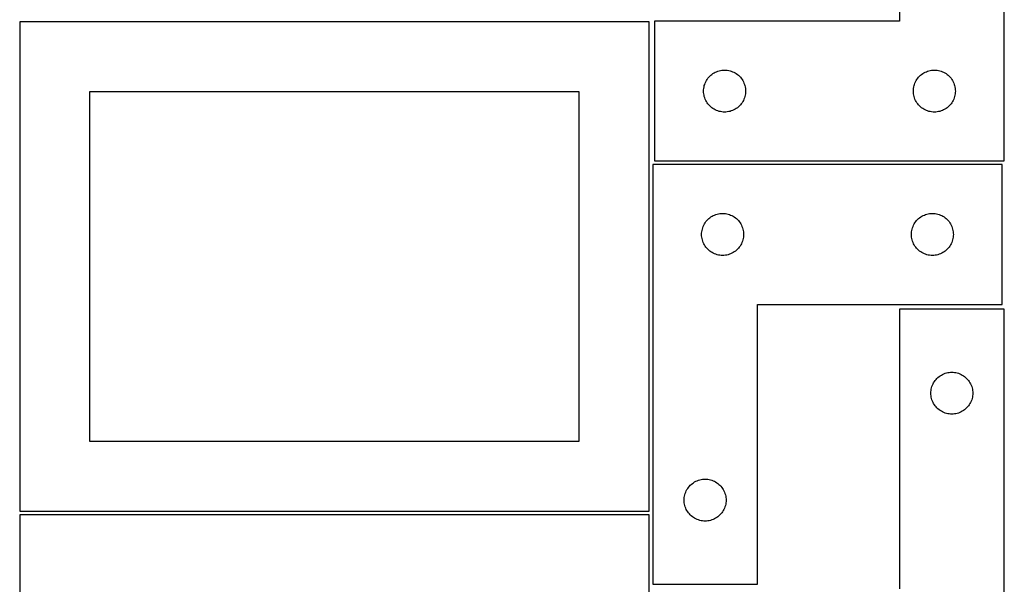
# Model space of a CAD drawing. Header units: millimetres. Extents: x 7 to 1243, y 7 to 2493.
# Tile 12 of 15: x 821 to 1243, y 1456 to 1698. Entities that reach past the tile are written whole.
import ezdxf

# ---------------------------------------------------------------- set-up
doc = ezdxf.new("R2010")
doc.units = ezdxf.units.MM
doc.layers.add('CUT', color=7, linetype='CONTINUOUS', true_color=0x000000)

msp = doc.modelspace()

# ---------------------------------------------------------------- linework, layer by layer
at = {"layer": 'CUT'}
for p, q in [((1198.475416, 1817.423738), (1198.475416, 1697.423738)), ((1243.475416, 1637.423738), (1243.475416, 1817.423738)), ((1091.08374, 1697.167755), (821.08374, 1697.167755)), ((821.08374, 1697.167755), (821.08374, 1487.167755)), ((1091.08374, 1487.167755), (1091.08374, 1697.167755)), ((1198.475416, 1697.423738), (1093.475416, 1697.423738)), ((1093.475416, 1697.423738), (1093.475416, 1637.423738)), ((1115.99219, 1672.42387), (1116.335236, 1672.902591)), ((1116.335236, 1672.902591), (1116.708858, 1673.357851)), ((1116.708858, 1673.357851), (1117.111455, 1673.787699)), ((1117.111455, 1673.787699), (1117.541304, 1674.190296)), ((1117.541304, 1674.190296), (1117.996564, 1674.563918)), ((1117.996564, 1674.563918), (1118.475284, 1674.906965)), ((1118.475284, 1674.906965), (1118.975416, 1675.217967)), ((1118.975416, 1675.217967), (1119.494818, 1675.495593)), ((1119.494818, 1675.495593), (1120.031266, 1675.738654)), ((1120.031266, 1675.738654), (1120.582461, 1675.946109)), ((1120.582461, 1675.946109), (1121.146045, 1676.117071)), ((1121.146045, 1676.117071), (1121.719604, 1676.250806)), ((1121.719604, 1676.250806), (1122.300681, 1676.346742)), ((1122.300681, 1676.346742), (1122.886788, 1676.404468)), ((1122.886788, 1676.404468), (1123.475416, 1676.423738)), ((1123.475416, 1676.423738), (1124.064045, 1676.404468)), ((1124.064045, 1676.404468), (1124.650152, 1676.346742)), ((1124.650152, 1676.346742), (1125.231229, 1676.250806)), ((1125.231229, 1676.250806), (1125.804788, 1676.117071)), ((1125.804788, 1676.117071), (1126.368372, 1675.946109)), ((1126.368372, 1675.946109), (1126.919567, 1675.738654)), ((1126.919567, 1675.738654), (1127.456015, 1675.495593)), ((1127.456015, 1675.495593), (1127.975416, 1675.217967)), ((1127.975416, 1675.217967), (1128.475549, 1674.906965)), ((1128.475549, 1674.906965), (1128.954269, 1674.563918)), ((1128.954269, 1674.563918), (1129.409529, 1674.190296)), ((1129.409529, 1674.190296), (1129.839378, 1673.787699)), ((1129.839378, 1673.787699), (1130.241975, 1673.357851)), ((1130.241975, 1673.357851), (1130.615597, 1672.902591)), ((1130.615597, 1672.902591), (1130.958643, 1672.42387)), ((1205.99219, 1672.42387), (1206.335236, 1672.902591)), ((1206.335236, 1672.902591), (1206.708858, 1673.357851)), ((1206.708858, 1673.357851), (1207.111455, 1673.787699)), ((1207.111455, 1673.787699), (1207.541304, 1674.190296)), ((1207.541304, 1674.190296), (1207.996564, 1674.563918)), ((1207.996564, 1674.563918), (1208.475284, 1674.906965)), ((1208.475284, 1674.906965), (1208.975416, 1675.217967)), ((1208.975416, 1675.217967), (1209.494818, 1675.495593)), ((1209.494818, 1675.495593), (1210.031266, 1675.738654)), ((1210.031266, 1675.738654), (1210.582461, 1675.946109)), ((1210.582461, 1675.946109), (1211.146045, 1676.117071)), ((1211.146045, 1676.117071), (1211.719604, 1676.250806)), ((1211.719604, 1676.250806), (1212.300681, 1676.346742)), ((1212.300681, 1676.346742), (1212.886788, 1676.404468)), ((1212.886788, 1676.404468), (1213.475416, 1676.423738)), ((1213.475416, 1676.423738), (1214.064045, 1676.404468)), ((1214.064045, 1676.404468), (1214.650152, 1676.346742)), ((1214.650152, 1676.346742), (1215.231229, 1676.250806)), ((1215.231229, 1676.250806), (1215.804788, 1676.117071)), ((1215.804788, 1676.117071), (1216.368372, 1675.946109)), ((1216.368372, 1675.946109), (1216.919567, 1675.738654)), ((1216.919567, 1675.738654), (1217.456015, 1675.495593)), ((1217.456015, 1675.495593), (1217.975416, 1675.217967)), ((1217.975416, 1675.217967), (1218.475549, 1674.906965)), ((1218.475549, 1674.906965), (1218.954269, 1674.563918)), ((1218.954269, 1674.563918), (1219.409529, 1674.190296)), ((1219.409529, 1674.190296), (1219.839378, 1673.787699)), ((1219.839378, 1673.787699), (1220.241975, 1673.357851)), ((1220.241975, 1673.357851), (1220.615597, 1672.902591)), ((1220.615597, 1672.902591), (1220.958643, 1672.42387)), ((1114.494686, 1668.012366), (1114.552413, 1668.598474)), ((1114.552413, 1668.598474), (1114.648349, 1669.179551)), ((1114.648349, 1669.179551), (1114.782084, 1669.75311)), ((1114.782084, 1669.75311), (1114.953045, 1670.316693)), ((1114.953045, 1670.316693), (1115.160501, 1670.867889)), ((1115.160501, 1670.867889), (1115.403562, 1671.404336)), ((1115.403562, 1671.404336), (1115.681188, 1671.923738)), ((1115.681188, 1671.923738), (1115.99219, 1672.42387)), ((1130.958643, 1672.42387), (1131.269645, 1671.923738)), ((1131.269645, 1671.923738), (1131.547271, 1671.404336)), ((1131.547271, 1671.404336), (1131.790332, 1670.867889)), ((1131.790332, 1670.867889), (1131.997788, 1670.316693)), ((1131.997788, 1670.316693), (1132.168749, 1669.75311)), ((1132.168749, 1669.75311), (1132.302484, 1669.179551)), ((1132.302484, 1669.179551), (1132.39842, 1668.598474)), ((1132.39842, 1668.598474), (1132.456147, 1668.012366)), ((1204.494686, 1668.012366), (1204.552413, 1668.598474)), ((1204.552413, 1668.598474), (1204.648349, 1669.179551)), ((1204.648349, 1669.179551), (1204.782084, 1669.75311)), ((1204.782084, 1669.75311), (1204.953045, 1670.316693)), ((1204.953045, 1670.316693), (1205.160501, 1670.867889)), ((1205.160501, 1670.867889), (1205.403562, 1671.404336)), ((1205.403562, 1671.404336), (1205.681188, 1671.923738)), ((1205.681188, 1671.923738), (1205.99219, 1672.42387)), ((1220.958643, 1672.42387), (1221.269645, 1671.923738)), ((1221.269645, 1671.923738), (1221.547271, 1671.404336)), ((1221.547271, 1671.404336), (1221.790332, 1670.867889)), ((1221.790332, 1670.867889), (1221.997788, 1670.316693)), ((1221.997788, 1670.316693), (1222.168749, 1669.75311)), ((1222.168749, 1669.75311), (1222.302484, 1669.179551)), ((1222.302484, 1669.179551), (1222.39842, 1668.598474)), ((1222.39842, 1668.598474), (1222.456147, 1668.012366)), ((1061.08374, 1667.167755), (851.08374, 1667.167755)), ((851.08374, 1667.167755), (851.08374, 1517.167755)), ((1061.08374, 1517.167755), (1061.08374, 1667.167755)), ((1114.475416, 1667.423738), (1114.494686, 1668.012366)), ((1114.494686, 1666.83511), (1114.475416, 1667.423738)), ((1114.552413, 1666.249002), (1114.494686, 1666.83511)), ((1114.648349, 1665.667925), (1114.552413, 1666.249002)), ((1114.782084, 1665.094367), (1114.648349, 1665.667925)), ((1114.953045, 1664.530783), (1114.782084, 1665.094367)), ((1115.160501, 1663.979587), (1114.953045, 1664.530783)), ((1131.997788, 1664.530783), (1131.790332, 1663.979587)), ((1132.168749, 1665.094367), (1131.997788, 1664.530783)), ((1132.302484, 1665.667925), (1132.168749, 1665.094367)), ((1132.39842, 1666.249002), (1132.302484, 1665.667925)), ((1132.456147, 1666.83511), (1132.39842, 1666.249002)), ((1132.456147, 1668.012366), (1132.475416, 1667.423738)), ((1132.475416, 1667.423738), (1132.456147, 1666.83511)), ((1204.475416, 1667.423738), (1204.494686, 1668.012366)), ((1204.494686, 1666.83511), (1204.475416, 1667.423738)), ((1204.552413, 1666.249002), (1204.494686, 1666.83511)), ((1204.648349, 1665.667925), (1204.552413, 1666.249002)), ((1204.782084, 1665.094367), (1204.648349, 1665.667925)), ((1204.953045, 1664.530783), (1204.782084, 1665.094367)), ((1205.160501, 1663.979587), (1204.953045, 1664.530783)), ((1221.997788, 1664.530783), (1221.790332, 1663.979587)), ((1222.168749, 1665.094367), (1221.997788, 1664.530783)), ((1222.302484, 1665.667925), (1222.168749, 1665.094367)), ((1222.39842, 1666.249002), (1222.302484, 1665.667925)), ((1222.456147, 1666.83511), (1222.39842, 1666.249002)), ((1222.456147, 1668.012366), (1222.475416, 1667.423738)), ((1222.475416, 1667.423738), (1222.456147, 1666.83511)), ((1115.403562, 1663.44314), (1115.160501, 1663.979587)), ((1115.681188, 1662.923738), (1115.403562, 1663.44314)), ((1115.99219, 1662.423606), (1115.681188, 1662.923738)), ((1116.335236, 1661.944885), (1115.99219, 1662.423606)), ((1116.708858, 1661.489626), (1116.335236, 1661.944885)), ((1117.111455, 1661.059777), (1116.708858, 1661.489626)), ((1117.541304, 1660.65718), (1117.111455, 1661.059777)), ((1117.996564, 1660.283558), (1117.541304, 1660.65718)), ((1118.475284, 1659.940512), (1117.996564, 1660.283558)), ((1128.954269, 1660.283558), (1128.475549, 1659.940512)), ((1129.409529, 1660.65718), (1128.954269, 1660.283558)), ((1129.839378, 1661.059777), (1129.409529, 1660.65718)), ((1130.241975, 1661.489626), (1129.839378, 1661.059777)), ((1130.615597, 1661.944885), (1130.241975, 1661.489626)), ((1130.958643, 1662.423606), (1130.615597, 1661.944885)), ((1131.269645, 1662.923738), (1130.958643, 1662.423606)), ((1131.547271, 1663.44314), (1131.269645, 1662.923738)), ((1131.790332, 1663.979587), (1131.547271, 1663.44314)), ((1205.403562, 1663.44314), (1205.160501, 1663.979587)), ((1205.681188, 1662.923738), (1205.403562, 1663.44314)), ((1205.99219, 1662.423606), (1205.681188, 1662.923738)), ((1206.335236, 1661.944885), (1205.99219, 1662.423606)), ((1206.708858, 1661.489626), (1206.335236, 1661.944885)), ((1207.111455, 1661.059777), (1206.708858, 1661.489626)), ((1207.541304, 1660.65718), (1207.111455, 1661.059777)), ((1207.996564, 1660.283558), (1207.541304, 1660.65718)), ((1208.475284, 1659.940512), (1207.996564, 1660.283558)), ((1218.954269, 1660.283558), (1218.475549, 1659.940512)), ((1219.409529, 1660.65718), (1218.954269, 1660.283558)), ((1219.839378, 1661.059777), (1219.409529, 1660.65718)), ((1220.241975, 1661.489626), (1219.839378, 1661.059777)), ((1220.615597, 1661.944885), (1220.241975, 1661.489626)), ((1220.958643, 1662.423606), (1220.615597, 1661.944885)), ((1221.269645, 1662.923738), (1220.958643, 1662.423606)), ((1221.547271, 1663.44314), (1221.269645, 1662.923738)), ((1221.790332, 1663.979587), (1221.547271, 1663.44314)), ((1118.975416, 1659.62951), (1118.475284, 1659.940512)), ((1119.494818, 1659.351883), (1118.975416, 1659.62951)), ((1120.031266, 1659.108822), (1119.494818, 1659.351883)), ((1120.582461, 1658.901367), (1120.031266, 1659.108822)), ((1121.146045, 1658.730406), (1120.582461, 1658.901367)), ((1121.719604, 1658.596671), (1121.146045, 1658.730406)), ((1122.300681, 1658.500734), (1121.719604, 1658.596671)), ((1122.886788, 1658.443008), (1122.300681, 1658.500734)), ((1123.475416, 1658.423738), (1122.886788, 1658.443008)), ((1124.064045, 1658.443008), (1123.475416, 1658.423738)), ((1124.650152, 1658.500734), (1124.064045, 1658.443008)), ((1125.231229, 1658.596671), (1124.650152, 1658.500734)), ((1125.804788, 1658.730406), (1125.231229, 1658.596671)), ((1126.368372, 1658.901367), (1125.804788, 1658.730406)), ((1126.919567, 1659.108822), (1126.368372, 1658.901367)), ((1127.456015, 1659.351883), (1126.919567, 1659.108822)), ((1127.975416, 1659.62951), (1127.456015, 1659.351883)), ((1128.475549, 1659.940512), (1127.975416, 1659.62951)), ((1208.975416, 1659.62951), (1208.475284, 1659.940512)), ((1209.494818, 1659.351883), (1208.975416, 1659.62951)), ((1210.031266, 1659.108822), (1209.494818, 1659.351883)), ((1210.582461, 1658.901367), (1210.031266, 1659.108822)), ((1211.146045, 1658.730406), (1210.582461, 1658.901367)), ((1211.719604, 1658.596671), (1211.146045, 1658.730406)), ((1212.300681, 1658.500734), (1211.719604, 1658.596671)), ((1212.886788, 1658.443008), (1212.300681, 1658.500734)), ((1213.475416, 1658.423738), (1212.886788, 1658.443008)), ((1214.064045, 1658.443008), (1213.475416, 1658.423738)), ((1214.650152, 1658.500734), (1214.064045, 1658.443008)), ((1215.231229, 1658.596671), (1214.650152, 1658.500734)), ((1215.804788, 1658.730406), (1215.231229, 1658.596671)), ((1216.368372, 1658.901367), (1215.804788, 1658.730406)), ((1216.919567, 1659.108822), (1216.368372, 1658.901367)), ((1217.456015, 1659.351883), (1216.919567, 1659.108822)), ((1217.975416, 1659.62951), (1217.456015, 1659.351883)), ((1218.475549, 1659.940512), (1217.975416, 1659.62951)), ((1092.624703, 1635.909085), (1092.624703, 1455.909085)), ((1242.624703, 1635.909085), (1092.624703, 1635.909085)), ((1093.475416, 1637.423738), (1243.475416, 1637.423738)), ((1242.624703, 1575.909085), (1242.624703, 1635.909085)), ((1117.624571, 1613.392311), (1118.124703, 1613.703314)), ((1118.124703, 1613.703314), (1118.644105, 1613.98094)), ((1118.644105, 1613.98094), (1119.180552, 1614.224001)), ((1119.180552, 1614.224001), (1119.731748, 1614.431456)), ((1119.731748, 1614.431456), (1120.295332, 1614.602417)), ((1120.295332, 1614.602417), (1120.86889, 1614.736152)), ((1120.86889, 1614.736152), (1121.449967, 1614.832089)), ((1121.449967, 1614.832089), (1122.036075, 1614.889815)), ((1122.036075, 1614.889815), (1122.624703, 1614.909085)), ((1122.624703, 1614.909085), (1123.213331, 1614.889815)), ((1123.213331, 1614.889815), (1123.799439, 1614.832089)), ((1123.799439, 1614.832089), (1124.380516, 1614.736152)), ((1124.380516, 1614.736152), (1124.954074, 1614.602417)), ((1124.954074, 1614.602417), (1125.517658, 1614.431456)), ((1125.517658, 1614.431456), (1126.068854, 1614.224001)), ((1126.068854, 1614.224001), (1126.605301, 1613.98094)), ((1126.605301, 1613.98094), (1127.124703, 1613.703314)), ((1127.124703, 1613.703314), (1127.624835, 1613.392311)), ((1207.624571, 1613.392311), (1208.124703, 1613.703314)), ((1208.124703, 1613.703314), (1208.644105, 1613.98094)), ((1208.644105, 1613.98094), (1209.180552, 1614.224001)), ((1209.180552, 1614.224001), (1209.731748, 1614.431456)), ((1209.731748, 1614.431456), (1210.295332, 1614.602417)), ((1210.295332, 1614.602417), (1210.86889, 1614.736152)), ((1210.86889, 1614.736152), (1211.449967, 1614.832089)), ((1211.449967, 1614.832089), (1212.036075, 1614.889815)), ((1212.036075, 1614.889815), (1212.624703, 1614.909085)), ((1212.624703, 1614.909085), (1213.213331, 1614.889815)), ((1213.213331, 1614.889815), (1213.799439, 1614.832089)), ((1213.799439, 1614.832089), (1214.380516, 1614.736152)), ((1214.380516, 1614.736152), (1214.954074, 1614.602417)), ((1214.954074, 1614.602417), (1215.517658, 1614.431456)), ((1215.517658, 1614.431456), (1216.068854, 1614.224001)), ((1216.068854, 1614.224001), (1216.605301, 1613.98094)), ((1216.605301, 1613.98094), (1217.124703, 1613.703314)), ((1217.124703, 1613.703314), (1217.624835, 1613.392311)), ((1114.102332, 1608.80204), (1114.309787, 1609.353236)), ((1114.309787, 1609.353236), (1114.552848, 1609.889683)), ((1114.552848, 1609.889683), (1114.830474, 1610.409085)), ((1114.830474, 1610.409085), (1115.141476, 1610.909217)), ((1115.141476, 1610.909217), (1115.484523, 1611.387938)), ((1115.484523, 1611.387938), (1115.858145, 1611.843197)), ((1115.858145, 1611.843197), (1116.260742, 1612.273046)), ((1116.260742, 1612.273046), (1116.690591, 1612.675643)), ((1116.690591, 1612.675643), (1117.14585, 1613.049265)), ((1117.14585, 1613.049265), (1117.624571, 1613.392311)), ((1127.624835, 1613.392311), (1128.103556, 1613.049265)), ((1128.103556, 1613.049265), (1128.558815, 1612.675643)), ((1128.558815, 1612.675643), (1128.988664, 1612.273046)), ((1128.988664, 1612.273046), (1129.391261, 1611.843197)), ((1129.391261, 1611.843197), (1129.764883, 1611.387938)), ((1129.764883, 1611.387938), (1130.107929, 1610.909217)), ((1130.107929, 1610.909217), (1130.418932, 1610.409085)), ((1130.418932, 1610.409085), (1130.696558, 1609.889683)), ((1130.696558, 1609.889683), (1130.939619, 1609.353236)), ((1130.939619, 1609.353236), (1131.147074, 1608.80204)), ((1204.102332, 1608.80204), (1204.309787, 1609.353236)), ((1204.309787, 1609.353236), (1204.552848, 1609.889683)), ((1204.552848, 1609.889683), (1204.830474, 1610.409085)), ((1204.830474, 1610.409085), (1205.141476, 1610.909217)), ((1205.141476, 1610.909217), (1205.484523, 1611.387938)), ((1205.484523, 1611.387938), (1205.858145, 1611.843197)), ((1205.858145, 1611.843197), (1206.260742, 1612.273046)), ((1206.260742, 1612.273046), (1206.690591, 1612.675643)), ((1206.690591, 1612.675643), (1207.14585, 1613.049265)), ((1207.14585, 1613.049265), (1207.624571, 1613.392311)), ((1217.624835, 1613.392311), (1218.103556, 1613.049265)), ((1218.103556, 1613.049265), (1218.558815, 1612.675643)), ((1218.558815, 1612.675643), (1218.988664, 1612.273046)), ((1218.988664, 1612.273046), (1219.391261, 1611.843197)), ((1219.391261, 1611.843197), (1219.764883, 1611.387938)), ((1219.764883, 1611.387938), (1220.107929, 1610.909217)), ((1220.107929, 1610.909217), (1220.418932, 1610.409085)), ((1220.418932, 1610.409085), (1220.696558, 1609.889683)), ((1220.696558, 1609.889683), (1220.939619, 1609.353236)), ((1220.939619, 1609.353236), (1221.147074, 1608.80204)), ((1113.624703, 1605.909085), (1113.643973, 1606.497713)), ((1113.643973, 1605.320457), (1113.624703, 1605.909085)), ((1113.643973, 1606.497713), (1113.701699, 1607.083821)), ((1113.701699, 1604.734349), (1113.643973, 1605.320457)), ((1113.701699, 1607.083821), (1113.797635, 1607.664898)), ((1113.797635, 1607.664898), (1113.93137, 1608.238456)), ((1113.93137, 1608.238456), (1114.102332, 1608.80204)), ((1131.147074, 1608.80204), (1131.318035, 1608.238456)), ((1131.318035, 1608.238456), (1131.45177, 1607.664898)), ((1131.45177, 1607.664898), (1131.547707, 1607.083821)), ((1131.547707, 1607.083821), (1131.605433, 1606.497713)), ((1131.605433, 1605.320457), (1131.547707, 1604.734349)), ((1131.605433, 1606.497713), (1131.624703, 1605.909085)), ((1131.624703, 1605.909085), (1131.605433, 1605.320457)), ((1203.624703, 1605.909085), (1203.643973, 1606.497713)), ((1203.643973, 1605.320457), (1203.624703, 1605.909085)), ((1203.643973, 1606.497713), (1203.701699, 1607.083821)), ((1203.701699, 1604.734349), (1203.643973, 1605.320457)), ((1203.701699, 1607.083821), (1203.797635, 1607.664898)), ((1203.797635, 1607.664898), (1203.93137, 1608.238456)), ((1203.93137, 1608.238456), (1204.102332, 1608.80204)), ((1221.147074, 1608.80204), (1221.318035, 1608.238456)), ((1221.318035, 1608.238456), (1221.45177, 1607.664898)), ((1221.45177, 1607.664898), (1221.547707, 1607.083821)), ((1221.547707, 1607.083821), (1221.605433, 1606.497713)), ((1221.605433, 1605.320457), (1221.547707, 1604.734349)), ((1221.605433, 1606.497713), (1221.624703, 1605.909085)), ((1221.624703, 1605.909085), (1221.605433, 1605.320457)), ((1113.797635, 1604.153272), (1113.701699, 1604.734349)), ((1113.93137, 1603.579713), (1113.797635, 1604.153272)), ((1114.102332, 1603.01613), (1113.93137, 1603.579713)), ((1114.309787, 1602.464934), (1114.102332, 1603.01613)), ((1114.552848, 1601.928487), (1114.309787, 1602.464934)), ((1114.830474, 1601.409085), (1114.552848, 1601.928487)), ((1115.141476, 1600.908953), (1114.830474, 1601.409085)), ((1115.484523, 1600.430232), (1115.141476, 1600.908953)), ((1130.107929, 1600.908953), (1129.764883, 1600.430232)), ((1130.418932, 1601.409085), (1130.107929, 1600.908953)), ((1130.696558, 1601.928487), (1130.418932, 1601.409085)), ((1130.939619, 1602.464934), (1130.696558, 1601.928487)), ((1131.147074, 1603.01613), (1130.939619, 1602.464934)), ((1131.318035, 1603.579713), (1131.147074, 1603.01613)), ((1131.45177, 1604.153272), (1131.318035, 1603.579713)), ((1131.547707, 1604.734349), (1131.45177, 1604.153272)), ((1203.797635, 1604.153272), (1203.701699, 1604.734349)), ((1203.93137, 1603.579713), (1203.797635, 1604.153272)), ((1204.102332, 1603.01613), (1203.93137, 1603.579713)), ((1204.309787, 1602.464934), (1204.102332, 1603.01613)), ((1204.552848, 1601.928487), (1204.309787, 1602.464934)), ((1204.830474, 1601.409085), (1204.552848, 1601.928487)), ((1205.141476, 1600.908953), (1204.830474, 1601.409085)), ((1205.484523, 1600.430232), (1205.141476, 1600.908953)), ((1220.107929, 1600.908953), (1219.764883, 1600.430232)), ((1220.418932, 1601.409085), (1220.107929, 1600.908953)), ((1220.696558, 1601.928487), (1220.418932, 1601.409085)), ((1220.939619, 1602.464934), (1220.696558, 1601.928487)), ((1221.147074, 1603.01613), (1220.939619, 1602.464934)), ((1221.318035, 1603.579713), (1221.147074, 1603.01613)), ((1221.45177, 1604.153272), (1221.318035, 1603.579713)), ((1221.547707, 1604.734349), (1221.45177, 1604.153272)), ((1115.858145, 1599.974973), (1115.484523, 1600.430232)), ((1116.260742, 1599.545124), (1115.858145, 1599.974973)), ((1116.690591, 1599.142527), (1116.260742, 1599.545124)), ((1117.14585, 1598.768905), (1116.690591, 1599.142527)), ((1117.624571, 1598.425858), (1117.14585, 1598.768905)), ((1118.124703, 1598.114856), (1117.624571, 1598.425858)), ((1118.644105, 1597.83723), (1118.124703, 1598.114856)), ((1119.180552, 1597.594169), (1118.644105, 1597.83723)), ((1119.731748, 1597.386714), (1119.180552, 1597.594169)), ((1120.295332, 1597.215752), (1119.731748, 1597.386714)), ((1120.86889, 1597.082017), (1120.295332, 1597.215752)), ((1121.449967, 1596.986081), (1120.86889, 1597.082017)), ((1122.036075, 1596.928355), (1121.449967, 1596.986081)), ((1122.624703, 1596.909085), (1122.036075, 1596.928355)), ((1123.213331, 1596.928355), (1122.624703, 1596.909085)), ((1123.799439, 1596.986081), (1123.213331, 1596.928355)), ((1124.380516, 1597.082017), (1123.799439, 1596.986081)), ((1124.954074, 1597.215752), (1124.380516, 1597.082017)), ((1125.517658, 1597.386714), (1124.954074, 1597.215752)), ((1126.068854, 1597.594169), (1125.517658, 1597.386714)), ((1126.605301, 1597.83723), (1126.068854, 1597.594169)), ((1127.124703, 1598.114856), (1126.605301, 1597.83723)), ((1127.624835, 1598.425858), (1127.124703, 1598.114856)), ((1128.103556, 1598.768905), (1127.624835, 1598.425858)), ((1128.558815, 1599.142527), (1128.103556, 1598.768905)), ((1128.988664, 1599.545124), (1128.558815, 1599.142527)), ((1129.391261, 1599.974973), (1128.988664, 1599.545124)), ((1129.764883, 1600.430232), (1129.391261, 1599.974973)), ((1205.858145, 1599.974973), (1205.484523, 1600.430232)), ((1206.260742, 1599.545124), (1205.858145, 1599.974973)), ((1206.690591, 1599.142527), (1206.260742, 1599.545124)), ((1207.14585, 1598.768905), (1206.690591, 1599.142527)), ((1207.624571, 1598.425858), (1207.14585, 1598.768905)), ((1208.124703, 1598.114856), (1207.624571, 1598.425858)), ((1208.644105, 1597.83723), (1208.124703, 1598.114856)), ((1209.180552, 1597.594169), (1208.644105, 1597.83723)), ((1209.731748, 1597.386714), (1209.180552, 1597.594169)), ((1210.295332, 1597.215752), (1209.731748, 1597.386714)), ((1210.86889, 1597.082017), (1210.295332, 1597.215752)), ((1211.449967, 1596.986081), (1210.86889, 1597.082017)), ((1212.036075, 1596.928355), (1211.449967, 1596.986081)), ((1212.624703, 1596.909085), (1212.036075, 1596.928355)), ((1213.213331, 1596.928355), (1212.624703, 1596.909085)), ((1213.799439, 1596.986081), (1213.213331, 1596.928355)), ((1214.380516, 1597.082017), (1213.799439, 1596.986081)), ((1214.954074, 1597.215752), (1214.380516, 1597.082017)), ((1215.517658, 1597.386714), (1214.954074, 1597.215752)), ((1216.068854, 1597.594169), (1215.517658, 1597.386714)), ((1216.605301, 1597.83723), (1216.068854, 1597.594169)), ((1217.124703, 1598.114856), (1216.605301, 1597.83723)), ((1217.624835, 1598.425858), (1217.124703, 1598.114856)), ((1218.103556, 1598.768905), (1217.624835, 1598.425858)), ((1218.558815, 1599.142527), (1218.103556, 1598.768905)), ((1218.988664, 1599.545124), (1218.558815, 1599.142527)), ((1219.391261, 1599.974973), (1218.988664, 1599.545124)), ((1219.764883, 1600.430232), (1219.391261, 1599.974973)), ((1137.624703, 1455.909085), (1137.624703, 1575.909085)), ((1137.624703, 1575.909085), (1242.624703, 1575.909085)), ((1243.461703, 1573.796907), (1198.461703, 1573.796907)), ((1198.461703, 1573.796907), (1198.461703, 1453.796907)), ((1243.461703, 1393.796907), (1243.461703, 1573.796907)), ((1216.981104, 1545.868762), (1217.517552, 1546.111823)), ((1217.517552, 1546.111823), (1218.068747, 1546.319278)), ((1218.068747, 1546.319278), (1218.632331, 1546.49024)), ((1218.632331, 1546.49024), (1219.20589, 1546.623975)), ((1219.20589, 1546.623975), (1219.786967, 1546.719911)), ((1219.786967, 1546.719911), (1220.373074, 1546.777637)), ((1220.373074, 1546.777637), (1220.961703, 1546.796907)), ((1220.961703, 1546.796907), (1221.550331, 1546.777637)), ((1221.550331, 1546.777637), (1222.136438, 1546.719911)), ((1222.136438, 1546.719911), (1222.717516, 1546.623975)), ((1222.717516, 1546.623975), (1223.291074, 1546.49024)), ((1223.291074, 1546.49024), (1223.854658, 1546.319278)), ((1223.854658, 1546.319278), (1224.405854, 1546.111823)), ((1224.405854, 1546.111823), (1224.942301, 1545.868762)), ((1212.646787, 1541.241058), (1212.889848, 1541.777505)), ((1212.889848, 1541.777505), (1213.167474, 1542.296907)), ((1213.167474, 1542.296907), (1213.478476, 1542.797039)), ((1213.478476, 1542.797039), (1213.821523, 1543.27576)), ((1213.821523, 1543.27576), (1214.195144, 1543.731019)), ((1214.195144, 1543.731019), (1214.597742, 1544.160868)), ((1214.597742, 1544.160868), (1215.02759, 1544.563465)), ((1215.02759, 1544.563465), (1215.48285, 1544.937087)), ((1215.48285, 1544.937087), (1215.961571, 1545.280134)), ((1215.961571, 1545.280134), (1216.461703, 1545.591136)), ((1216.461703, 1545.591136), (1216.981104, 1545.868762)), ((1224.942301, 1545.868762), (1225.461703, 1545.591136)), ((1225.461703, 1545.591136), (1225.961835, 1545.280134)), ((1225.961835, 1545.280134), (1226.440556, 1544.937087)), ((1226.440556, 1544.937087), (1226.895815, 1544.563465)), ((1226.895815, 1544.563465), (1227.325664, 1544.160868)), ((1227.325664, 1544.160868), (1227.728261, 1543.731019)), ((1227.728261, 1543.731019), (1228.101883, 1543.27576)), ((1228.101883, 1543.27576), (1228.444929, 1542.797039)), ((1228.444929, 1542.797039), (1228.755931, 1542.296907)), ((1228.755931, 1542.296907), (1229.033557, 1541.777505)), ((1229.033557, 1541.777505), (1229.276618, 1541.241058)), ((1211.961703, 1537.796907), (1211.980972, 1538.385535)), ((1211.980972, 1537.208279), (1211.961703, 1537.796907)), ((1211.980972, 1538.385535), (1212.038699, 1538.971643)), ((1212.038699, 1538.971643), (1212.134635, 1539.55272)), ((1212.134635, 1539.55272), (1212.26837, 1540.126279)), ((1212.26837, 1540.126279), (1212.439331, 1540.689862)), ((1212.439331, 1540.689862), (1212.646787, 1541.241058)), ((1229.276618, 1541.241058), (1229.484074, 1540.689862)), ((1229.484074, 1540.689862), (1229.655035, 1540.126279)), ((1229.655035, 1540.126279), (1229.78877, 1539.55272)), ((1229.78877, 1539.55272), (1229.884706, 1538.971643)), ((1229.884706, 1538.971643), (1229.942433, 1538.385535)), ((1229.942433, 1538.385535), (1229.961703, 1537.796907)), ((1229.961703, 1537.796907), (1229.942433, 1537.208279)), ((1212.038699, 1536.622171), (1211.980972, 1537.208279)), ((1212.134635, 1536.041094), (1212.038699, 1536.622171)), ((1212.26837, 1535.467536), (1212.134635, 1536.041094)), ((1212.439331, 1534.903952), (1212.26837, 1535.467536)), ((1212.646787, 1534.352756), (1212.439331, 1534.903952)), ((1212.889848, 1533.816309), (1212.646787, 1534.352756)), ((1213.167474, 1533.296907), (1212.889848, 1533.816309)), ((1213.478476, 1532.796775), (1213.167474, 1533.296907)), ((1228.755931, 1533.296907), (1228.444929, 1532.796775)), ((1229.033557, 1533.816309), (1228.755931, 1533.296907)), ((1229.276618, 1534.352756), (1229.033557, 1533.816309)), ((1229.484074, 1534.903952), (1229.276618, 1534.352756)), ((1229.655035, 1535.467536), (1229.484074, 1534.903952)), ((1229.78877, 1536.041094), (1229.655035, 1535.467536)), ((1229.884706, 1536.622171), (1229.78877, 1536.041094)), ((1229.942433, 1537.208279), (1229.884706, 1536.622171)), ((1213.821523, 1532.318054), (1213.478476, 1532.796775)), ((1214.195144, 1531.862795), (1213.821523, 1532.318054)), ((1214.597742, 1531.432946), (1214.195144, 1531.862795)), ((1215.02759, 1531.030349), (1214.597742, 1531.432946)), ((1215.48285, 1530.656727), (1215.02759, 1531.030349)), ((1215.961571, 1530.313681), (1215.48285, 1530.656727)), ((1216.461703, 1530.002678), (1215.961571, 1530.313681)), ((1216.981104, 1529.725052), (1216.461703, 1530.002678)), ((1217.517552, 1529.481991), (1216.981104, 1529.725052)), ((1218.068747, 1529.274536), (1217.517552, 1529.481991)), ((1218.632331, 1529.103575), (1218.068747, 1529.274536)), ((1219.20589, 1528.96984), (1218.632331, 1529.103575)), ((1223.291074, 1529.103575), (1222.717516, 1528.96984)), ((1223.854658, 1529.274536), (1223.291074, 1529.103575)), ((1224.405854, 1529.481991), (1223.854658, 1529.274536)), ((1224.942301, 1529.725052), (1224.405854, 1529.481991)), ((1225.461703, 1530.002678), (1224.942301, 1529.725052)), ((1225.961835, 1530.313681), (1225.461703, 1530.002678)), ((1226.440556, 1530.656727), (1225.961835, 1530.313681)), ((1226.895815, 1531.030349), (1226.440556, 1530.656727)), ((1227.325664, 1531.432946), (1226.895815, 1531.030349)), ((1227.728261, 1531.862795), (1227.325664, 1531.432946)), ((1228.101883, 1532.318054), (1227.728261, 1531.862795)), ((1228.444929, 1532.796775), (1228.101883, 1532.318054)), ((1219.786967, 1528.873903), (1219.20589, 1528.96984)), ((1220.373074, 1528.816177), (1219.786967, 1528.873903)), ((1220.961703, 1528.796907), (1220.373074, 1528.816177)), ((1221.550331, 1528.816177), (1220.961703, 1528.796907)), ((1222.136438, 1528.873903), (1221.550331, 1528.816177)), ((1222.717516, 1528.96984), (1222.136438, 1528.873903)), ((851.08374, 1517.167755), (1061.08374, 1517.167755)), ((1110.124571, 1499.392311), (1110.624703, 1499.703314)), ((1110.624703, 1499.703314), (1111.144105, 1499.98094)), ((1111.144105, 1499.98094), (1111.680552, 1500.224001)), ((1111.680552, 1500.224001), (1112.231748, 1500.431456)), ((1112.231748, 1500.431456), (1112.795332, 1500.602417)), ((1112.795332, 1500.602417), (1113.36889, 1500.736152)), ((1113.36889, 1500.736152), (1113.949967, 1500.832089)), ((1113.949967, 1500.832089), (1114.536075, 1500.889815)), ((1114.536075, 1500.889815), (1115.124703, 1500.909085)), ((1115.124703, 1500.909085), (1115.713331, 1500.889815)), ((1115.713331, 1500.889815), (1116.299439, 1500.832089)), ((1116.299439, 1500.832089), (1116.880516, 1500.736152)), ((1116.880516, 1500.736152), (1117.454074, 1500.602417)), ((1117.454074, 1500.602417), (1118.017658, 1500.431456)), ((1118.017658, 1500.431456), (1118.568854, 1500.224001)), ((1118.568854, 1500.224001), (1119.105301, 1499.98094)), ((1119.105301, 1499.98094), (1119.624703, 1499.703314)), ((1119.624703, 1499.703314), (1120.124835, 1499.392311)), ((1106.602332, 1494.80204), (1106.809787, 1495.353236)), ((1106.809787, 1495.353236), (1107.052848, 1495.889683)), ((1107.052848, 1495.889683), (1107.330474, 1496.409085)), ((1107.330474, 1496.409085), (1107.641476, 1496.909217)), ((1107.641476, 1496.909217), (1107.984523, 1497.387938)), ((1107.984523, 1497.387938), (1108.358145, 1497.843197)), ((1108.358145, 1497.843197), (1108.760742, 1498.273046)), ((1108.760742, 1498.273046), (1109.190591, 1498.675643)), ((1109.190591, 1498.675643), (1109.64585, 1499.049265)), ((1109.64585, 1499.049265), (1110.124571, 1499.392311)), ((1120.124835, 1499.392311), (1120.603556, 1499.049265)), ((1120.603556, 1499.049265), (1121.058815, 1498.675643)), ((1121.058815, 1498.675643), (1121.488664, 1498.273046)), ((1121.488664, 1498.273046), (1121.891261, 1497.843197)), ((1121.891261, 1497.843197), (1122.264883, 1497.387938)), ((1122.264883, 1497.387938), (1122.607929, 1496.909217)), ((1122.607929, 1496.909217), (1122.918932, 1496.409085)), ((1122.918932, 1496.409085), (1123.196558, 1495.889683)), ((1123.196558, 1495.889683), (1123.439619, 1495.353236)), ((1123.439619, 1495.353236), (1123.647074, 1494.80204)), ((1106.124703, 1491.909085), (1106.143973, 1492.497713)), ((1106.143973, 1491.320457), (1106.124703, 1491.909085)), ((1106.143973, 1492.497713), (1106.201699, 1493.083821)), ((1106.201699, 1490.734349), (1106.143973, 1491.320457)), ((1106.201699, 1493.083821), (1106.297635, 1493.664898)), ((1106.297635, 1493.664898), (1106.43137, 1494.238456)), ((1106.43137, 1494.238456), (1106.602332, 1494.80204)), ((1123.647074, 1494.80204), (1123.818035, 1494.238456)), ((1123.818035, 1494.238456), (1123.95177, 1493.664898)), ((1123.95177, 1493.664898), (1124.047707, 1493.083821)), ((1124.047707, 1493.083821), (1124.105433, 1492.497713)), ((1124.105433, 1491.320457), (1124.047707, 1490.734349)), ((1124.105433, 1492.497713), (1124.124703, 1491.909085)), ((1124.124703, 1491.909085), (1124.105433, 1491.320457)), ((821.08374, 1487.167755), (1091.08374, 1487.167755)), ((1106.297635, 1490.153272), (1106.201699, 1490.734349)), ((1106.43137, 1489.579713), (1106.297635, 1490.153272)), ((1106.602332, 1489.01613), (1106.43137, 1489.579713)), ((1106.809787, 1488.464934), (1106.602332, 1489.01613)), ((1107.052848, 1487.928487), (1106.809787, 1488.464934)), ((1107.330474, 1487.409085), (1107.052848, 1487.928487)), ((1107.641476, 1486.908953), (1107.330474, 1487.409085)), ((1107.984523, 1486.430232), (1107.641476, 1486.908953)), ((1122.607929, 1486.908953), (1122.264883, 1486.430232)), ((1122.918932, 1487.409085), (1122.607929, 1486.908953)), ((1123.196558, 1487.928487), (1122.918932, 1487.409085)), ((1123.439619, 1488.464934), (1123.196558, 1487.928487)), ((1123.647074, 1489.01613), (1123.439619, 1488.464934)), ((1123.818035, 1489.579713), (1123.647074, 1489.01613)), ((1123.95177, 1490.153272), (1123.818035, 1489.579713)), ((1124.047707, 1490.734349), (1123.95177, 1490.153272)), ((1091.08374, 1485.646759), (821.08374, 1485.646759)), ((821.08374, 1485.646759), (821.08374, 1275.646759)), ((1091.08374, 1275.646759), (1091.08374, 1485.646759)), ((1108.358145, 1485.974973), (1107.984523, 1486.430232)), ((1108.760742, 1485.545124), (1108.358145, 1485.974973)), ((1109.190591, 1485.142527), (1108.760742, 1485.545124)), ((1109.64585, 1484.768905), (1109.190591, 1485.142527)), ((1110.124571, 1484.425858), (1109.64585, 1484.768905)), ((1110.624703, 1484.114856), (1110.124571, 1484.425858)), ((1111.144105, 1483.83723), (1110.624703, 1484.114856)), ((1111.680552, 1483.594169), (1111.144105, 1483.83723)), ((1112.231748, 1483.386714), (1111.680552, 1483.594169)), ((1112.795332, 1483.215752), (1112.231748, 1483.386714)), ((1113.36889, 1483.082017), (1112.795332, 1483.215752)), ((1113.949967, 1482.986081), (1113.36889, 1483.082017)), ((1114.536075, 1482.928355), (1113.949967, 1482.986081)), ((1115.124703, 1482.909085), (1114.536075, 1482.928355)), ((1115.713331, 1482.928355), (1115.124703, 1482.909085)), ((1116.299439, 1482.986081), (1115.713331, 1482.928355)), ((1116.880516, 1483.082017), (1116.299439, 1482.986081)), ((1117.454074, 1483.215752), (1116.880516, 1483.082017)), ((1118.017658, 1483.386714), (1117.454074, 1483.215752)), ((1118.568854, 1483.594169), (1118.017658, 1483.386714)), ((1119.105301, 1483.83723), (1118.568854, 1483.594169)), ((1119.624703, 1484.114856), (1119.105301, 1483.83723)), ((1120.124835, 1484.425858), (1119.624703, 1484.114856)), ((1120.603556, 1484.768905), (1120.124835, 1484.425858)), ((1121.058815, 1485.142527), (1120.603556, 1484.768905)), ((1121.488664, 1485.545124), (1121.058815, 1485.142527)), ((1121.891261, 1485.974973), (1121.488664, 1485.545124)), ((1122.264883, 1486.430232), (1121.891261, 1485.974973)), ((1092.624703, 1455.909085), (1137.624703, 1455.909085))]:
    msp.add_line(p, q, dxfattribs=at)

doc.saveas('drawing.dxf')
